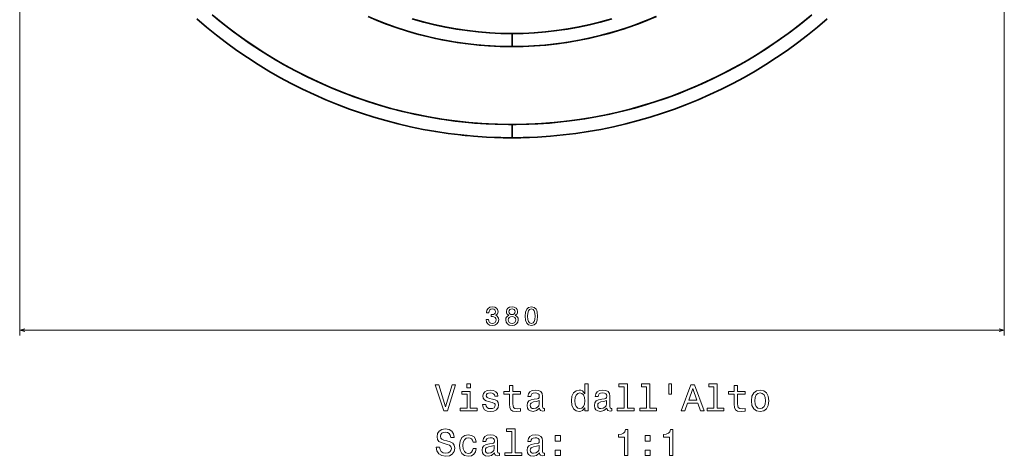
# Model space of a CAD drawing. Extents: x 404 to 1618, y 43 to 1660.
# Tile 1 of 7: x 404 to 785, y 43 to 211. Entities that reach past the tile are written whole.
import ezdxf

# ---------------------------------------------------------------- set-up
doc = ezdxf.new("R2010")
doc.units = 0

msp = doc.modelspace()

# ---------------------------------------------------------------- linework, layer by layer
at = {"color": 8, "lineweight": 13}
for p, q in [((404.44, 372.28), (404.44, 89.49)), ((784.56, 372.28), (784.56, 89.49)), ((404.44, 91.49), (784.56, 91.49))]:
    msp.add_line(p, q, dxfattribs=at)
at = {"color": 7, "lineweight": 35, "ltscale": 0.126177}
msp.add_line((594.5, 205.96), (594.5, 200.92), dxfattribs=at)
msp.add_line((594.5, 205.96), (594.5, 200.92), dxfattribs=at)
at = {"color": 7, "lineweight": 35, "ltscale": 0.127121}
msp.add_line((594.5, 165.75), (594.5, 170.84), dxfattribs=at)
msp.add_line((594.5, 165.75), (594.5, 170.84), dxfattribs=at)
at = {"color": 7, "lineweight": 35}
for points in [[(478.7, 213.16), (482.82, 209.82), (487.03, 206.59), (491.33, 203.49), (495.72, 200.52), (499.43, 198.15), (503.2, 195.87), (507.03, 193.67), (510.9, 191.58), (515.26, 189.36), (519.67, 187.27), (524.14, 185.29), (528.67, 183.43), (533.24, 181.69), (537.86, 180.08), (542.52, 178.59), (547.22, 177.23), (551.95, 176), (556.73, 174.89), (561.54, 173.92), (566.38, 173.08), (571.24, 172.37), (575.65, 171.84), (580.08, 171.43), (584.51, 171.12), (588.95, 170.93), (593.39, 170.84), (594.5, 170.84)], [(710.3, 213.16), (706.18, 209.82), (701.97, 206.59), (697.67, 203.49), (693.28, 200.52), (689.57, 198.15), (685.8, 195.87), (681.97, 193.67), (678.1, 191.58), (673.74, 189.36), (669.33, 187.27), (664.86, 185.29), (660.33, 183.43), (655.76, 181.69), (651.14, 180.08), (646.48, 178.59), (641.78, 177.23), (637.05, 176), (632.27, 174.89), (627.46, 173.92), (622.62, 173.08), (617.76, 172.37), (613.35, 171.84), (608.92, 171.43), (604.49, 171.12), (600.05, 170.93), (595.61, 170.84), (594.5, 170.84)], [(594.5, 165.75), (589.56, 165.82), (584.62, 166.02), (579.7, 166.35), (574.79, 166.82), (569.91, 167.42), (565.04, 168.14), (560.19, 169), (555.37, 169.99), (550.58, 171.1), (545.82, 172.35), (541.1, 173.72), (536.41, 175.21), (531.76, 176.83), (527.16, 178.57), (522.6, 180.43), (518.1, 182.41), (513.65, 184.5), (509.26, 186.72), (504.93, 189.04), (500.67, 191.48), (496.47, 194.03), (492.33, 196.69), (488.27, 199.46), (484.28, 202.34), (480.37, 205.32), (476.53, 208.4), (472.78, 211.58)], [(480.59, 211.6), (484.67, 208.38), (488.83, 205.27), (493.09, 202.28), (497.42, 199.42), (501.84, 196.68), (506.33, 194.06), (510.97, 191.54), (515.68, 189.15), (520.46, 186.9), (525.3, 184.8), (530.21, 182.83), (534.53, 181.23), (538.89, 179.74), (543.29, 178.36), (547.72, 177.09), (552.19, 175.94), (557.23, 174.79), (562.3, 173.78), (567.4, 172.92), (572.53, 172.2), (577.67, 171.64), (582.83, 171.22), (588, 170.96), (593.17, 170.84), (594.5, 170.84)], [(538.92, 212.49), (542.5, 211), (546.11, 209.6), (549.75, 208.31), (553.43, 207.12), (557.14, 206.03), (560.87, 205.05), (565.01, 204.08), (569.17, 203.25), (573.36, 202.54), (577.56, 201.95), (581.78, 201.5), (586.01, 201.18), (590.25, 200.98), (594.5, 200.92)], [(594.5, 200.92), (589.95, 200.99), (585.41, 201.22), (580.88, 201.59), (576.36, 202.11), (571.87, 202.77), (567.39, 203.59), (562.95, 204.55), (558.53, 205.65), (554.16, 206.9), (549.83, 208.29), (545.54, 209.81), (541.31, 211.48)], [(555.96, 211.62), (560.14, 210.44), (564.36, 209.4), (568.61, 208.49), (572.88, 207.72), (577.18, 207.09), (581.49, 206.6), (585.82, 206.25), (590.16, 206.03), (594.5, 205.96)], [(594.5, 205.96), (590.2, 206.03), (585.9, 206.24), (581.61, 206.59), (577.34, 207.07), (573.08, 207.69), (568.85, 208.44), (564.64, 209.33), (560.46, 210.36), (556.31, 211.51)], [(650.24, 212.56), (646.02, 210.81), (641.75, 209.19), (637.43, 207.71), (633.25, 206.43), (629.04, 205.28), (624.8, 204.26), (620.53, 203.38), (616.23, 202.63), (611.91, 202.01), (607.57, 201.53), (603.22, 201.19), (598.86, 200.99), (594.5, 200.92)], [(650.08, 212.49), (646.5, 211), (642.89, 209.6), (639.25, 208.31), (635.57, 207.12), (631.86, 206.03), (628.13, 205.05), (623.99, 204.08), (619.83, 203.25), (615.64, 202.54), (611.44, 201.95), (607.22, 201.5), (602.99, 201.18), (598.75, 200.98), (594.5, 200.92)], [(594.5, 170.84), (596.15, 170.85), (601.05, 170.96), (605.95, 171.21), (610.84, 171.59), (615.71, 172.11), (620.58, 172.76), (625.41, 173.55), (630.23, 174.46), (635.02, 175.51), (639.78, 176.69), (644.54, 178.01), (649.27, 179.47), (653.96, 181.05), (658.6, 182.75), (663.2, 184.59), (667.74, 186.54), (671.93, 188.48), (676.08, 190.53), (680.17, 192.68), (684.2, 194.94), (688.18, 197.29), (692.58, 200.06), (696.9, 202.96), (701.14, 205.98), (705.29, 209.12), (709.35, 212.37)], [(633.04, 211.62), (628.86, 210.44), (624.64, 209.4), (620.39, 208.49), (616.12, 207.72), (611.82, 207.09), (607.51, 206.6), (603.18, 206.25), (598.84, 206.03), (594.5, 205.96)], [(594.5, 165.75), (599.44, 165.82), (604.38, 166.02), (609.3, 166.35), (614.21, 166.82), (619.09, 167.42), (623.96, 168.14), (628.81, 169), (633.63, 169.99), (638.42, 171.1), (643.18, 172.35), (647.9, 173.72), (652.59, 175.21), (657.24, 176.83), (661.84, 178.57), (666.4, 180.43), (670.9, 182.41), (675.35, 184.5), (679.74, 186.72), (684.07, 189.04), (688.33, 191.48), (692.53, 194.03), (696.67, 196.69), (700.73, 199.46), (704.72, 202.34), (708.63, 205.32), (712.47, 208.4), (716.22, 211.58)], [(594.5, 205.96), (598.8, 206.03), (603.1, 206.24), (607.39, 206.59), (611.66, 207.07), (615.92, 207.69), (620.15, 208.44), (624.36, 209.33), (628.54, 210.36), (632.69, 211.51)]]:
    msp.add_lwpolyline(points, dxfattribs=at)
at = {"color": 8, "lineweight": 13}
for points in [[(584.49, 95.68), (584.49, 95.61), (584.65, 94.65), (585.12, 93.92), (585.87, 93.46), (586.86, 93.28), (587.91, 93.46), (588.69, 93.9), (589.2, 94.61), (589.38, 95.51), (589.3, 96.11), (589.08, 96.59), (588.71, 96.97), (588.23, 97.24), (588.88, 97.78), (589.12, 98.65), (588.96, 99.44), (588.53, 100.03), (587.82, 100.41), (586.86, 100.54), (585.95, 100.37), (585.25, 99.93), (584.8, 99.23), (584.65, 98.29), (584.65, 98.22), (585.55, 98.22), (585.63, 98.86), (585.89, 99.33), (586.31, 99.61), (586.91, 99.71), (587.43, 99.63), (587.81, 99.42), (588.05, 99.07), (588.14, 98.61), (588.05, 98.12), (587.8, 97.78), (587.38, 97.58), (586.81, 97.52), (586.41, 97.53), (586.41, 96.73), (586.91, 96.75), (587.54, 96.66), (588.02, 96.42), (588.3, 96.03), (588.4, 95.51), (588.29, 94.93), (588, 94.49), (587.53, 94.22), (586.92, 94.13), (586.28, 94.23), (585.82, 94.53), (585.53, 95.02), (585.41, 95.68)], [(593.25, 97.26), (592.73, 96.98), (592.38, 96.58), (592.16, 96.09), (592.09, 95.49), (592.25, 94.6), (592.71, 93.9), (593.47, 93.46), (594.5, 93.28), (595.52, 93.46), (596.28, 93.9), (596.74, 94.6), (596.91, 95.49), (596.83, 96.09), (596.62, 96.58), (596.26, 96.98), (595.75, 97.26), (596.15, 97.5), (596.44, 97.83), (596.61, 98.24), (596.67, 98.73), (596.51, 99.45), (596.08, 100.02), (595.4, 100.4), (594.5, 100.54), (593.59, 100.4), (592.91, 100.02), (592.47, 99.45), (592.32, 98.73), (592.37, 98.24), (592.54, 97.83)], [(593.28, 98.65), (593.36, 99.09), (593.6, 99.44), (593.99, 99.65), (594.5, 99.73), (595, 99.65), (595.39, 99.44), (595.63, 99.09), (595.72, 98.65), (595.63, 98.2), (595.39, 97.84), (595, 97.61), (594.5, 97.54), (593.99, 97.62), (593.6, 97.84), (593.36, 98.2)], [(599.54, 96.91), (599.69, 95.32), (600.17, 94.19), (600.92, 93.51), (601.97, 93.28), (603.01, 93.51), (603.77, 94.19), (604.23, 95.32), (604.39, 96.91), (604.23, 98.48), (604.04, 99.1), (603.77, 99.62), (603.01, 100.3), (601.97, 100.54), (600.92, 100.3), (600.17, 99.61), (599.69, 98.48)], [(600.51, 96.91), (600.59, 98.13), (600.84, 99), (601.3, 99.52), (601.97, 99.7), (602.64, 99.52), (603.09, 99), (603.34, 98.13), (603.42, 96.91), (603.34, 95.67), (603.09, 94.8), (602.64, 94.28), (601.97, 94.11), (601.3, 94.28), (600.84, 94.8), (600.59, 95.67)], [(593.06, 95.51), (593.15, 96.05), (593.44, 96.45), (593.89, 96.71), (594.5, 96.8), (595.1, 96.71), (595.55, 96.45), (595.84, 96.05), (595.94, 95.51), (595.84, 94.94), (595.55, 94.5), (595.1, 94.22), (594.5, 94.13), (593.89, 94.22), (593.44, 94.5), (593.15, 94.94)]]:
    msp.add_lwpolyline(points, close=True, dxfattribs=at)
for points in [[(406.37, 92), (404.44, 91.49), (406.37, 90.97)], [(782.63, 90.97), (784.56, 91.49), (782.63, 92)]]:
    msp.add_lwpolyline(points, dxfattribs=at)
at = {"color": 7, "lineweight": 13}
for points in [[(571.34, 70.42), (568.84, 61.9), (566.26, 70.42), (564.89, 70.42), (568.12, 60.4), (569.56, 60.4), (572.71, 70.42)], [(578.45, 70.75), (577.11, 70.75), (577.11, 69.31), (578.45, 69.31)], [(593.58, 66.8), (593.58, 62.92), (593.66, 61.67), (594.07, 60.81), (594.87, 60.3), (596.24, 60.13), (597.74, 60.2), (597.74, 61.3), (596.65, 61.21), (595.65, 61.32), (595.12, 61.68), (594.89, 62.29), (594.85, 63.14), (594.85, 66.8), (597.74, 66.8), (597.74, 67.88), (594.85, 67.88), (594.85, 70.14), (593.58, 70.14), (593.58, 67.88), (591.39, 67.88), (591.39, 66.8)], [(622.66, 61.6), (622.66, 60.4), (623.92, 60.4), (623.92, 70.75), (622.67, 70.75), (622.67, 66.96), (621.7, 68.05), (621.11, 68.31), (620.44, 68.41), (619.21, 68.13), (618.26, 67.32), (617.64, 66.02), (617.43, 64.28), (617.64, 62.53), (618.26, 61.22), (619.21, 60.4), (620.44, 60.13), (621.11, 60.23), (621.72, 60.49)], [(637.77, 69.68), (637.77, 61.47), (635.16, 61.47), (635.16, 60.4), (641.63, 60.4), (641.63, 61.47), (639.04, 61.47), (639.04, 70.75), (635.78, 70.75), (635.78, 69.68)], [(646.45, 69.68), (646.45, 61.47), (643.84, 61.47), (643.84, 60.4), (650.31, 60.4), (650.31, 61.47), (647.71, 61.47), (647.71, 70.75), (644.46, 70.75), (644.46, 69.68)], [(655.11, 70.76), (655.11, 66.84), (656.07, 66.84), (656.07, 70.76)], [(659.87, 60.4), (661.2, 60.4), (662.25, 63.34), (666.24, 63.34), (667.3, 60.4), (668.65, 60.4), (664.99, 70.42), (663.52, 70.42)], [(662.71, 64.57), (664.26, 68.98), (665.8, 64.57)], [(672.47, 69.68), (672.47, 61.47), (669.86, 61.47), (669.86, 60.4), (676.33, 60.4), (676.33, 61.47), (673.74, 61.47), (673.74, 70.75), (670.48, 70.75), (670.48, 69.68)], [(680.32, 66.8), (680.32, 62.92), (680.41, 61.67), (680.81, 60.81), (681.62, 60.3), (682.99, 60.13), (684.49, 60.2), (684.49, 61.3), (683.39, 61.21), (682.4, 61.32), (681.86, 61.68), (681.63, 62.29), (681.59, 63.14), (681.59, 66.8), (684.49, 66.8), (684.49, 67.88), (681.59, 67.88), (681.59, 70.14), (680.32, 70.14), (680.32, 67.88), (678.13, 67.88), (678.13, 66.8)], [(578.4, 61.47), (578.4, 67.88), (575.15, 67.88), (575.15, 66.8), (577.14, 66.8), (577.14, 61.47), (574.54, 61.47), (574.54, 60.4), (581.03, 60.4), (581.03, 61.47)], [(586.99, 64.91), (585.77, 65.2), (584.86, 65.53), (584.56, 66.21), (584.64, 66.68), (584.95, 67.03), (585.44, 67.25), (586.14, 67.33), (586.82, 67.25), (587.35, 66.99), (587.7, 66.6), (587.84, 66.08), (589.08, 66.08), (589.08, 66.11), (588.87, 67.04), (588.28, 67.78), (587.35, 68.24), (586.14, 68.41), (584.92, 68.24), (584.02, 67.77), (583.46, 67.06), (583.29, 66.17), (583.42, 65.3), (583.82, 64.7), (584.49, 64.26), (585.45, 63.96), (586.86, 63.62), (587.73, 63.26), (587.96, 62.97), (588.04, 62.53), (587.91, 62), (587.57, 61.6), (587.01, 61.34), (586.26, 61.25), (585.47, 61.34), (584.89, 61.64), (584.5, 62.13), (584.34, 62.81), (583.12, 62.81), (583.32, 61.66), (583.91, 60.82), (584.85, 60.32), (586.14, 60.13), (587.5, 60.32), (588.49, 60.82), (589.1, 61.63), (589.31, 62.68), (589.15, 63.59), (588.71, 64.21), (587.97, 64.61)], [(605.15, 61.41), (605.15, 61.37), (605.22, 60.88), (605.44, 60.53), (606.34, 60.26), (607.05, 60.37), (607.05, 61.35), (606.75, 61.31), (606.34, 61.5), (606.27, 62.07), (606.27, 66.08), (606.1, 67.1), (605.6, 67.82), (604.72, 68.26), (603.48, 68.41), (602.27, 68.24), (601.37, 67.75), (600.81, 66.99), (600.62, 65.98), (600.62, 65.89), (601.76, 65.89), (601.86, 66.5), (602.18, 66.93), (602.7, 67.19), (603.43, 67.29), (604.14, 67.22), (604.64, 67), (604.95, 66.63), (605.05, 66.11), (604.99, 65.5), (604.76, 65.2), (604.18, 65.06), (603.1, 64.94), (601.86, 64.68), (600.98, 64.22), (600.47, 63.5), (600.31, 62.43), (600.45, 61.48), (600.9, 60.78), (601.62, 60.33), (602.61, 60.17), (603.95, 60.47)], [(620.65, 67.28), (621.49, 67.07), (622.12, 66.51), (622.5, 65.58), (622.64, 64.28), (622.5, 62.97), (622.12, 62.03), (621.49, 61.45), (620.65, 61.27), (619.86, 61.45), (619.26, 62.03), (618.85, 62.98), (618.72, 64.28), (618.85, 65.56), (619.26, 66.5), (619.86, 67.07)], [(631.17, 61.41), (631.17, 61.37), (631.24, 60.88), (631.46, 60.53), (632.37, 60.26), (633.07, 60.37), (633.07, 61.35), (632.77, 61.31), (632.37, 61.5), (632.3, 62.07), (632.3, 66.08), (632.12, 67.1), (631.62, 67.82), (630.74, 68.26), (629.5, 68.41), (628.29, 68.24), (627.4, 67.75), (626.83, 66.99), (626.65, 65.98), (626.65, 65.89), (627.79, 65.89), (627.89, 66.5), (628.2, 66.93), (628.72, 67.19), (629.46, 67.29), (630.16, 67.22), (630.67, 67), (630.97, 66.63), (631.07, 66.11), (631.01, 65.5), (630.78, 65.2), (630.21, 65.06), (629.13, 64.94), (627.89, 64.68), (627.01, 64.22), (626.49, 63.5), (626.33, 62.43), (626.47, 61.48), (626.92, 60.78), (627.64, 60.33), (628.64, 60.17), (629.98, 60.47)], [(686.92, 64.26), (687.15, 62.51), (687.81, 61.21), (688.87, 60.4), (690.28, 60.13), (691.68, 60.4), (692.73, 61.19), (693.39, 62.49), (693.64, 64.26), (693.39, 66.02), (692.73, 67.33), (691.68, 68.13), (690.28, 68.41), (688.87, 68.13), (687.81, 67.32), (687.15, 66.02)], [(688.22, 64.28), (688.35, 65.58), (688.75, 66.51), (689.4, 67.09), (690.28, 67.29), (691.14, 67.09), (691.79, 66.53), (692.19, 65.58), (692.34, 64.28), (692.19, 62.97), (691.79, 62.02), (691.14, 61.44), (690.28, 61.25), (689.4, 61.44), (688.75, 62.02), (688.35, 62.97)], [(605, 63.11), (604.83, 62.36), (604.37, 61.79), (603.68, 61.41), (602.83, 61.28), (602.28, 61.35), (601.89, 61.58), (601.65, 61.99), (601.57, 62.55), (601.63, 63.05), (601.86, 63.41), (602.79, 63.82), (603.95, 63.99), (605, 64.34)], [(631.03, 63.11), (630.85, 62.36), (630.39, 61.79), (629.7, 61.41), (628.85, 61.28), (628.3, 61.35), (627.91, 61.58), (627.67, 61.99), (627.6, 62.55), (627.66, 63.05), (627.89, 63.41), (628.81, 63.82), (629.98, 63.99), (631.03, 64.34)], [(566.56, 46.43), (565.25, 46.43), (565.54, 44.9), (566.26, 43.77), (567.37, 43.1), (568.87, 42.85), (570.35, 43.08), (571.46, 43.72), (572.17, 44.71), (572.43, 46.02), (572.21, 47.2), (571.6, 47.97), (570.62, 48.47), (569.31, 48.85), (568.19, 49.12), (567.45, 49.44), (567.04, 49.9), (566.91, 50.62), (567.04, 51.27), (567.41, 51.76), (567.99, 52.09), (568.78, 52.2), (569.59, 52.06), (570.22, 51.67), (570.64, 51.02), (570.84, 50.14), (572.15, 50.14), (572.15, 50.17), (571.92, 51.53), (571.24, 52.53), (570.18, 53.17), (568.74, 53.39), (567.44, 53.17), (566.43, 52.56), (565.78, 51.63), (565.55, 50.42), (565.74, 49.34), (566.29, 48.6), (567.15, 48.11), (568.33, 47.74), (569.5, 47.41), (570.38, 47.09), (570.91, 46.63), (571.1, 45.88), (570.93, 45.11), (570.48, 44.54), (569.8, 44.18), (568.92, 44.06), (567.94, 44.22), (567.19, 44.68), (566.72, 45.43)], [(594.4, 52.41), (594.4, 44.19), (591.79, 44.19), (591.79, 43.13), (598.26, 43.13), (598.26, 44.19), (595.67, 44.19), (595.67, 53.47), (592.41, 53.47), (592.41, 52.41)], [(579.46, 48.3), (580.71, 48.3), (580.45, 49.45), (579.83, 50.36), (578.87, 50.92), (577.61, 51.14), (576.23, 50.85), (575.18, 50.04), (574.51, 48.73), (574.28, 46.97), (574.5, 45.23), (575.15, 43.93), (576.17, 43.13), (577.57, 42.85), (578.81, 43.07), (579.77, 43.67), (580.44, 44.62), (580.72, 45.89), (579.51, 45.89), (579.3, 45.09), (578.89, 44.48), (578.32, 44.11), (577.61, 43.99), (576.73, 44.18), (576.1, 44.75), (575.71, 45.69), (575.58, 47.02), (575.71, 48.31), (576.11, 49.25), (576.76, 49.83), (577.61, 50.03), (578.36, 49.9), (578.92, 49.57), (579.3, 49.02)], [(587.8, 44.13), (587.8, 44.09), (587.87, 43.6), (588.09, 43.26), (589, 42.98), (589.7, 43.1), (589.7, 44.08), (589.4, 44.03), (589, 44.22), (588.92, 44.8), (588.92, 48.8), (588.75, 49.83), (588.25, 50.55), (587.37, 50.98), (586.13, 51.14), (584.92, 50.96), (584.02, 50.47), (583.46, 49.71), (583.28, 48.7), (583.28, 48.62), (584.41, 48.62), (584.51, 49.22), (584.83, 49.65), (585.35, 49.91), (586.09, 50.01), (586.79, 49.94), (587.3, 49.73), (587.6, 49.35), (587.7, 48.83), (587.64, 48.23), (587.41, 47.92), (586.83, 47.78), (585.75, 47.66), (584.51, 47.41), (583.64, 46.94), (583.12, 46.22), (582.96, 45.16), (583.1, 44.21), (583.55, 43.5), (584.27, 43.05), (585.26, 42.9), (586.6, 43.2)], [(605.15, 44.13), (605.15, 44.09), (605.22, 43.6), (605.44, 43.26), (606.34, 42.98), (607.05, 43.1), (607.05, 44.08), (606.75, 44.03), (606.34, 44.22), (606.27, 44.8), (606.27, 48.8), (606.1, 49.83), (605.6, 50.55), (604.72, 50.98), (603.48, 51.14), (602.27, 50.96), (601.37, 50.47), (600.81, 49.71), (600.62, 48.7), (600.62, 48.62), (601.76, 48.62), (601.86, 49.22), (602.18, 49.65), (602.7, 49.91), (603.43, 50.01), (604.14, 49.94), (604.64, 49.73), (604.95, 49.35), (605.05, 48.83), (604.99, 48.23), (604.76, 47.92), (604.18, 47.78), (603.1, 47.66), (601.86, 47.41), (600.98, 46.94), (600.47, 46.22), (600.31, 45.16), (600.45, 44.21), (600.9, 43.5), (601.62, 43.05), (602.61, 42.9), (603.95, 43.2)], [(611.21, 48.72), (613.2, 48.72), (613.2, 50.86), (611.21, 50.86)], [(637.97, 43.13), (639.28, 43.13), (639.28, 53.2), (638.3, 53.2), (638.04, 52.32), (637.53, 51.73), (636.73, 51.38), (635.64, 51.27), (635.64, 50.24), (637.97, 50.24)], [(645.91, 48.72), (647.9, 48.72), (647.9, 50.86), (645.91, 50.86)], [(655.32, 43.13), (656.63, 43.13), (656.63, 53.2), (655.65, 53.2), (655.39, 52.32), (654.87, 51.73), (654.08, 51.38), (652.99, 51.27), (652.99, 50.24), (655.32, 50.24)], [(587.66, 45.83), (587.48, 45.09), (587.02, 44.51), (586.33, 44.13), (585.48, 44), (584.93, 44.08), (584.54, 44.31), (584.3, 44.71), (584.23, 45.27), (584.28, 45.78), (584.51, 46.14), (585.44, 46.54), (586.6, 46.71), (587.66, 47.06)], [(605, 45.83), (604.83, 45.09), (604.37, 44.51), (603.68, 44.13), (602.83, 44), (602.28, 44.08), (601.89, 44.31), (601.65, 44.71), (601.57, 45.27), (601.63, 45.78), (601.86, 46.14), (602.79, 46.54), (603.95, 46.71), (605, 47.06)], [(611.21, 43.13), (613.2, 43.13), (613.2, 45.27), (611.21, 45.27)], [(645.91, 43.13), (647.9, 43.13), (647.9, 45.27), (645.91, 45.27)]]:
    msp.add_lwpolyline(points, close=True, dxfattribs=at)
at = {"color": 7, "lineweight": 35}
for centre, radius, start, end in [((594.56, 349.09), 183.34, 263.7672, 264.5127), ((594.48, 347.72), 181.97, 267.8585, 270.0063), ((594.52, 347.72), 181.97, 269.9937, 272.1403)]:
    msp.add_arc(centre, radius, start, end, dxfattribs=at)

doc.saveas('drawing.dxf')
